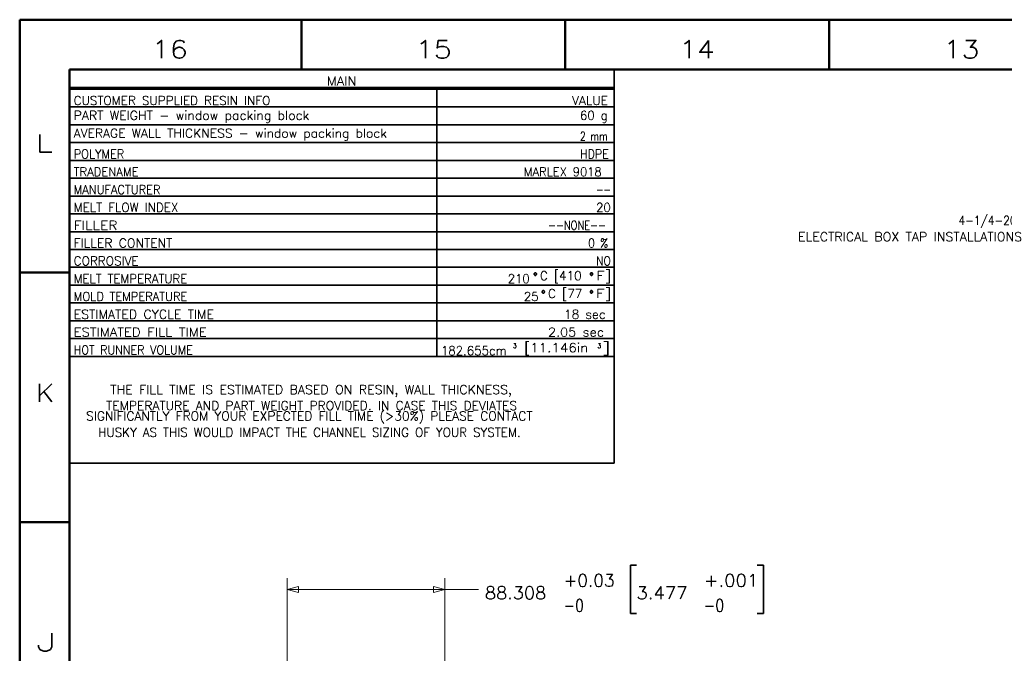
# Model space of a CAD drawing. Extents: x 2651 to 11825, y -3833 to 1075.
# Tile 159 of 256: x 3841 to 4117, y -500 to -322. Entities that reach past the tile are written whole.
import ezdxf

# ---------------------------------------------------------------- set-up
doc = ezdxf.new("R2010")
doc.units = 0
doc.header["$LTSCALE"] = 10
doc.layers.add('1', color=7, linetype='CONTINUOUS')
doc.styles.add('pwfont', font='simplex.shx')

msp = doc.modelspace()

# ---------------------------------------------------------------- linework, layer by layer
at = {"layer": '1', "color": 7, "linetype": 'Continuous', "lineweight": 50}
for p, q in [((3840.684, -1163.358), (3840.684, -322.358)), ((3840.684, -322.358), (5029.684, -322.358)), ((3919.684, -336.358), (3919.684, -322.358)), ((3993.684, -336.358), (3993.684, -322.358)), ((4067.684, -336.358), (4067.684, -322.358)), ((3854.684, -1149.358), (3854.684, -336.358)), ((3854.684, -336.358), (5015.684, -336.358)), ((3840.684, -393.358), (3854.684, -393.358)), ((3840.684, -463.358), (3854.684, -463.358))]:
    msp.add_line(p, q, dxfattribs=at)
at = {"layer": '1', "color": 3, "linetype": 'Continuous', "lineweight": 35}
for p, q in [((3854.684, -336.358), (3957.684, -336.358)), ((3854.684, -336.358), (3854.684, -341.358)), ((3957.684, -336.358), (4007.434, -336.358)), ((4007.434, -336.358), (4007.434, -341.358)), ((3854.684, -341.358), (3957.684, -341.358)), ((3854.684, -341.358), (3854.684, -341.858)), ((3854.684, -341.858), (3957.684, -341.858)), ((3854.684, -341.858), (3854.684, -346.858)), ((3957.684, -341.358), (4007.434, -341.358)), ((3957.684, -341.858), (3957.684, -346.858)), ((3957.684, -341.858), (4007.434, -341.858)), ((4007.434, -341.358), (4007.434, -341.858)), ((4007.434, -341.858), (4007.434, -346.858)), ((3854.684, -346.858), (3957.684, -346.858)), ((3854.684, -346.858), (3854.684, -351.858)), ((3957.684, -346.858), (3957.684, -351.858)), ((3957.684, -346.858), (4007.434, -346.858)), ((4007.434, -346.858), (4007.434, -351.858)), ((3854.684, -351.858), (3957.684, -351.858)), ((3854.684, -351.858), (3854.684, -356.858)), ((3957.684, -351.858), (3957.684, -356.858)), ((3957.684, -351.858), (4007.434, -351.858)), ((4007.434, -351.858), (4007.434, -356.858)), ((3854.684, -356.858), (3957.684, -356.858)), ((3854.684, -356.858), (3854.684, -361.858)), ((3957.684, -356.858), (3957.684, -361.858)), ((3957.684, -356.858), (4007.434, -356.858)), ((4007.434, -356.858), (4007.434, -361.858)), ((3854.684, -361.858), (3957.684, -361.858)), ((3854.684, -361.858), (3854.684, -366.858)), ((3957.684, -361.858), (3957.684, -366.858)), ((3957.684, -361.858), (4007.434, -361.858)), ((4007.434, -361.858), (4007.434, -366.858)), ((3854.684, -366.858), (3957.684, -366.858)), ((3854.684, -366.858), (3854.684, -371.858)), ((3957.684, -366.858), (3957.684, -371.858)), ((3957.684, -366.858), (4007.434, -366.858)), ((4007.434, -366.858), (4007.434, -371.858)), ((3854.684, -371.858), (3957.684, -371.858)), ((3854.684, -371.858), (3854.684, -376.858)), ((3957.684, -371.858), (3957.684, -376.858)), ((3957.684, -371.858), (4007.434, -371.858)), ((4007.434, -371.858), (4007.434, -376.858)), ((3854.684, -376.858), (3957.684, -376.858)), ((3854.684, -376.858), (3854.684, -381.858)), ((3957.684, -376.858), (3957.684, -381.858)), ((3957.684, -376.858), (4007.434, -376.858)), ((4007.434, -376.858), (4007.434, -381.858)), ((3854.684, -381.858), (3957.684, -381.858)), ((3854.684, -381.858), (3854.684, -386.858)), ((3957.684, -381.858), (3957.684, -386.858)), ((3957.684, -381.858), (4007.434, -381.858)), ((4007.434, -381.858), (4007.434, -386.858)), ((3854.684, -386.858), (3957.684, -386.858)), ((3854.684, -386.858), (3854.684, -391.858)), ((3957.684, -386.858), (3957.684, -391.858)), ((3957.684, -386.858), (4007.434, -386.858)), ((4007.434, -386.858), (4007.434, -391.858)), ((3854.684, -391.858), (3957.684, -391.858)), ((3854.684, -391.858), (3854.684, -396.858)), ((3957.684, -391.858), (3957.684, -396.858)), ((3957.684, -391.858), (4007.434, -391.858)), ((4007.434, -391.858), (4007.434, -396.858)), ((3854.684, -396.858), (3957.684, -396.858)), ((3854.684, -396.858), (3854.684, -401.858)), ((3957.684, -396.858), (3957.684, -401.858)), ((3957.684, -396.858), (4007.434, -396.858)), ((4007.434, -396.858), (4007.434, -401.858)), ((3854.684, -401.858), (3957.684, -401.858)), ((3854.684, -401.858), (3854.684, -406.858)), ((3957.684, -401.858), (3957.684, -406.858)), ((3957.684, -401.858), (4007.434, -401.858)), ((4007.434, -401.858), (4007.434, -406.858)), ((3854.684, -406.858), (3957.684, -406.858)), ((3854.684, -406.858), (3854.684, -411.858)), ((3957.684, -406.858), (3957.684, -411.858)), ((3957.684, -406.858), (4007.434, -406.858)), ((4007.434, -406.858), (4007.434, -411.858)), ((3854.684, -411.858), (3957.684, -411.858)), ((3854.684, -411.858), (3854.684, -416.858)), ((3957.684, -411.858), (3957.684, -416.858)), ((3957.684, -411.858), (4007.434, -411.858)), ((4007.434, -411.858), (4007.434, -416.858)), ((3854.684, -416.858), (3957.684, -416.858)), ((3854.684, -416.858), (3854.684, -446.858)), ((3957.684, -416.858), (4007.434, -416.858)), ((4007.434, -416.858), (4007.434, -446.858)), ((3854.684, -446.858), (3957.684, -446.858)), ((3957.684, -446.858), (4007.434, -446.858))]:
    msp.add_line(p, q, dxfattribs=at)
at = {"layer": '1', "color": 2, "linetype": 'Continuous', "lineweight": 35}
for p, q in [((4011.938, -475.481), (4011.938, -489.044)), ((4013.688, -475.481), (4011.938, -475.481)), ((4049.3, -475.481), (4047.55, -475.481)), ((4049.3, -489.044), (4049.3, -475.481)), ((4011.938, -489.044), (4013.688, -489.044)), ((4047.55, -489.044), (4049.3, -489.044))]:
    msp.add_line(p, q, dxfattribs=at)
at = {"layer": '1', "color": 4, "linetype": 'Continuous', "lineweight": 13}
for p, q in [((3915.721, -951.305), (3915.721, -479.087)), ((3959.875, -941.925), (3959.875, -479.087))]:
    msp.add_line(p, q, dxfattribs=at)
at = {"layer": '1', "color": 7, "linetype": 'Continuous', "lineweight": 13}
for p, q in [((3918.896, -481.412), (3915.721, -482.262)), ((3915.721, -482.262), (3918.896, -483.113)), ((3915.721, -482.262), (3969.4, -482.262)), ((3918.896, -483.113), (3918.896, -481.412)), ((3956.7, -481.412), (3956.7, -483.113)), ((3959.875, -482.262), (3956.7, -481.412)), ((3956.7, -483.113), (3959.875, -482.262))]:
    msp.add_line(p, q, dxfattribs=at)
at = {"layer": '1', "color": 3, "linetype": 'Continuous', "lineweight": 35}
for points, knots in [([(3985.179, -394.124), (3985.387, -394.124), (3985.595, -393.863), (3985.595, -393.629), (3985.387, -393.368), (3985.179, -393.368), (3984.991, -393.629), (3984.991, -393.863), (3985.179, -394.124)], [0, 0, 0.0949453, 0.2469486, 0.3537403, 0.5057436, 0.6006889, 0.7469486, 0.8537403, 1, 1]), ([(4000.929, -394.124), (4001.137, -394.124), (4001.345, -393.863), (4001.345, -393.629), (4001.137, -393.368), (4000.929, -393.368), (4000.741, -393.629), (4000.741, -393.863), (4000.929, -394.124)], [0, 0, 0.0949502, 0.2469509, 0.3537427, 0.5057434, 0.6006936, 0.7469509, 0.8537427, 1, 1]), ([(3987.421, -399.124), (3987.629, -399.124), (3987.837, -398.863), (3987.837, -398.629), (3987.629, -398.368), (3987.421, -398.368), (3987.233, -398.629), (3987.233, -398.863), (3987.421, -399.124)], [0, 0, 0.0949544, 0.2469325, 0.3537668, 0.5057448, 0.6006993, 0.7469325, 0.8537668, 1, 1]), ([(4000.921, -399.124), (4001.129, -399.124), (4001.337, -398.863), (4001.337, -398.629), (4001.129, -398.368), (4000.921, -398.368), (4000.733, -398.629), (4000.733, -398.863), (4000.921, -399.124)], [0, 0, 0.0949501, 0.2469287, 0.3537635, 0.5057421, 0.6006922, 0.7469287, 0.8537635, 1, 1])]:
    msp.add_open_spline(points, degree=1, knots=knots, dxfattribs=at)

# ---------------------------------------------------------------- texts
at = {"layer": '1', "color": 3, "linetype": 'Continuous', "lineweight": 13, "attachment_point": 7, "line_spacing_factor": 0.903614, "style": 'pwfont'}
for s, insert, char_height in [('\\W1.1883;16', (3877.683, -333.179), 5), ('\\W1.1883;15', (3951.683, -333.179), 5), ('\\W1.1571;14', (4025.683, -333.179), 5), ('\\W1.1883;13', (4099.683, -333.179), 5), ('\\W1.0809;MAIN', (3926.816, -340.803), 2.5), ('\\W0.9868;CUSTOMER SUPPLIED RESIN INFO', (3855.817, -346.303), 2.5), ('\\W1.0022;VALUE', (3995.59, -346.303), 2.5), ('\\W1.0264;PART WEIGHT - window packing block', (3855.817, -351.303), 2.5), ('\\W0.9671;60 g', (3997.816, -351.303), 2.5), ('\\W1.3125;L', (3845.198, -359.579), 5), ('\\W1.0122;AVERAGE WALL THICKNESS - window packing block', (3855.817, -356.303), 2.5), ('\\W0.7577;2 mm', (3997.816, -356.303), 2.5), ('\\W0.9348;POLYMER', (3855.817, -361.303), 2.5), ('\\W0.9074;HDPE', (3997.816, -361.303), 2.5), ('\\W0.9545;TRADENAME', (3855.817, -366.303), 2.5), ('\\W0.9481;MARLEX 9018', (3982.074, -366.303), 2.5), ('\\W0.9391;MANUFACTURER', (3855.817, -371.303), 2.5), ('\\W0.7383;--', (4002.348, -371.303), 2.5), ('\\W0.9832;MELT FLOW INDEX', (3855.817, -376.303), 2.5), ('\\W0.9578;20', (4002.348, -376.303), 2.5), ('\\W0.8733;4-1/4-20 UNC', (4103.971, -380.786), 2.5), ('\\W1.1467;FILLER', (3855.817, -381.303), 2.5), ('\\W0.8052;--NONE--', (3988.832, -381.303), 2.5), ('\\W1.0174;FILLER CONTENT', (3855.817, -386.303), 2.5), ('\\W0.8785;0 %', (4000.082, -386.303), 2.5), ('\\W1.0405;ELECTRICAL BOX TAP INSTALLATIONS', (4058.971, -384.536), 2.5), ('\\W0.9882;CORROSIVE', (3855.817, -391.303), 2.5), ('\\W0.8643;NO', (4002.348, -391.303), 2.5), ('\\W0.9654;MELT TEMPERATURE', (3855.817, -396.303), 2.5), ('\\W0.9556;210', (3977.582, -396.303), 2.5), ('\\W0.9844;C [410', (3986.582, -396.303), 2.5), ('\\W1.2656;F]', (4002.332, -396.303), 2.5), ('\\W0.9412;MOLD TEMPERATURE', (3855.817, -401.303), 2.5), ('\\W0.9578;25', (3982.074, -401.303), 2.5), ('\\W0.9914;C [77', (3988.824, -401.303), 2.5), ('\\W1.2656;F]', (4002.324, -401.303), 2.5), ('\\W1.0884;ESTIMATED FILL TIME', (3855.817, -411.303), 2.5), ('\\W1.0322;ESTIMATED CYCLE TIME', (3855.817, -406.303), 2.5), ('\\W1.0021;18 sec', (3993.324, -406.303), 2.5), ('\\W1.0565;2.05 sec', (3988.832, -411.303), 2.5), ('\\W0.9139;HOT RUNNER VOLUME', (3855.817, -416.303), 2.5), ('\\W0.9655;182.655cm', (3958.832, -416.498), 2.5), ('\\W0.9844;3', (3979.016, -414.51), 1.25), ('\\W1.1113; [11.146in', (3980.269, -416.498), 2.5), ('\\W0.9844;3', (4002.703, -414.51), 1.25), ('\\W1.6734;]', (4003.957, -416.498), 2.5), ('\\W1.1667;K', (3845.198, -429.579), 5), ('\\W1.0360;THE FILL TIME IS ESTIMATED BASED ON RESIN, WALL THICKNESS,', (3866.074, -428.178), 2.5), ('\\W1.0100;TEMPERATURE AND PART WEIGHT PROVIDED. IN CASE THIS DEVIATES', (3864.942, -431.928), 2.5), ('\\W1.0054;SIGNIFICANTLY FROM YOUR EXPECTED FILL TIME (>30%) PLEASE CONTACT', (3859.317, -435.678), 2.5), ('\\W0.9802;HUSKY AS THIS WOULD IMPACT THE CHANNEL SIZING OF YOUR SYSTEM.', (3862.695, -439.428), 2.5), ('\\W1.7500;J', (3845.198, -499.579), 5)]:
    msp.add_mtext(s, dxfattribs=dict(at, insert=insert, char_height=char_height))
at = {"layer": '1', "color": 1, "linetype": 'Continuous', "lineweight": 13, "char_height": 3.5, "attachment_point": 7, "line_spacing_factor": 0.903614, "style": 'pwfont'}
for s, insert in [('\\W0.9914;+0.03', (3993.223, -481.485)), ('\\W1.0598;+.001', (4032.554, -481.485)), ('\\W0.8241;-0', (3993.223, -488.485)), ('\\W0.8241;-0', (4032.554, -488.485))]:
    msp.add_mtext(s, dxfattribs=dict(at, insert=insert))
at = {"layer": '1', "color": 2, "linetype": 'Continuous', "lineweight": 13, "char_height": 3.5, "attachment_point": 7, "line_spacing_factor": 0.903614, "style": 'pwfont'}
for s, insert in [('\\W1.0396;88.308', (3971.173, -484.985)), ('\\W1.0598;3.477', (4013.654, -484.985))]:
    msp.add_mtext(s, dxfattribs=dict(at, insert=insert))

doc.saveas('drawing.dxf')
